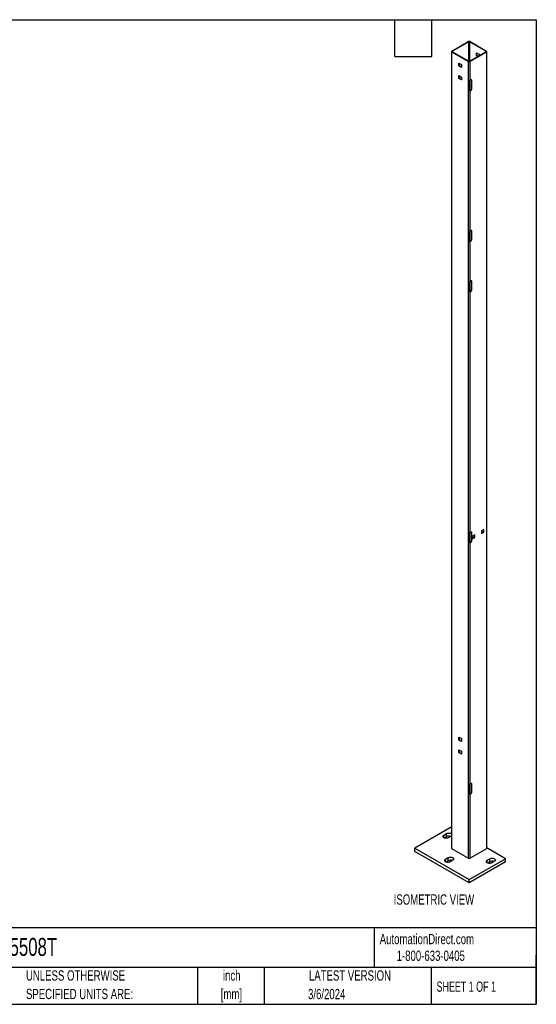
# Model space of a CAD drawing. Header units: inches. Extents: x 0.2 to 10.8, y 0.2 to 8.2.
# Tile 2 of 2: x 6.5 to 10.8, y 0.2 to 8.2. Entities that reach past the tile are written whole.
import ezdxf

# ---------------------------------------------------------------- set-up
doc = ezdxf.new("R2010")
doc.units = ezdxf.units.IN
doc.header["$MEASUREMENT"] = 0
doc.layers.add('DIMENSIONS', color=140, linetype='Continuous', lineweight=25)
doc.layers.add('TEXT', color=140, linetype='Continuous', lineweight=25)
doc.styles.add('SLDTEXTSTYLE0', font='TXT', dxfattribs={"width": 0.7})
doc.styles.add('SLDTEXTSTYLE1', font='TXT', dxfattribs={"width": 0.65})

# ---------------------------------------------------------------- blocks, each defined once
blk = doc.blocks.new('SW_NOTE_0')
at = {"layer": 'DIMENSIONS', "color": 0, "insert": (0, 0.859), "char_height": 0.66667, "attachment_point": 1, "style": 'SLDTEXTSTYLE0'}
blk.add_mtext('ISOMETRIC VIEW', dxfattribs=at)
blk = doc.blocks.new('ISOMETRIC_VIEW')
at = {"layer": 'DIMENSIONS', "color": 140}
blk.add_blockref('SW_NOTE_0', (0, -0.097), dxfattribs=at)

msp = doc.modelspace()

# ---------------------------------------------------------------- linework, layer by layer
for p, q in [((10.06341, 7.99505), (10.19658, 8.07193)), ((10.2, 8.06996), (10.06682, 7.99308)), ((10.2, 7.91198), (10.2, 8.06996)), ((10.34047, 7.99308), (10.2073, 8.06996)), ((10.2073, 8.06996), (10.2073, 7.91686)), ((10.21072, 8.07193), (10.34389, 7.99505)), ((10.06048, 7.99097), (10.06048, 1.51819)), ((10.19658, 7.91001), (10.06341, 7.98689)), ((10.06341, 1.5141), (10.06341, 7.98689)), ((10.06682, 7.99308), (10.06682, 7.98886)), ((10.06682, 7.98886), (10.2, 7.91198)), ((10.2073, 7.91198), (10.34047, 7.98886)), ((10.34389, 7.98689), (10.21072, 7.91001)), ((10.26376, 7.98102), (10.28402, 7.96932)), ((10.26376, 7.95763), (10.26376, 7.98102)), ((10.26376, 7.95763), (10.26718, 7.9596)), ((10.27506, 7.9511), (10.26376, 7.95763)), ((10.26718, 7.9596), (10.26718, 7.97904)), ((10.27848, 7.95308), (10.26718, 7.9596)), ((10.28402, 7.96932), (10.28402, 7.95627)), ((10.34047, 7.98886), (10.34047, 7.99308)), ((10.34389, 7.98689), (10.34389, 1.5141)), ((10.34682, 1.51819), (10.34682, 7.99097)), ((10.11986, 7.89795), (10.14012, 7.88625)), ((10.11986, 7.87456), (10.11986, 7.89795)), ((10.11986, 7.87456), (10.12328, 7.87653)), ((10.14012, 7.86286), (10.11986, 7.87456)), ((10.12328, 7.89597), (10.12328, 7.87653)), ((10.12328, 7.87653), (10.14012, 7.86681)), ((10.14012, 7.88625), (10.14012, 7.86286)), ((10.19658, 7.91001), (10.19658, 1.43722)), ((10.20593, 7.91743), (10.20593, 7.91142)), ((10.2073, 7.91686), (10.21152, 7.91442)), ((10.20944, 7.91562), (10.20944, 7.91322)), ((10.21072, 7.75691), (10.21072, 7.91001)), ((10.11986, 7.79588), (10.14012, 7.78419)), ((10.11986, 7.77249), (10.11986, 7.79588)), ((10.11986, 7.77249), (10.12328, 7.77446)), ((10.14012, 7.7608), (10.11986, 7.77249)), ((10.12328, 7.79391), (10.12328, 7.77446)), ((10.12328, 7.77446), (10.14012, 7.76474)), ((10.14012, 7.78419), (10.14012, 7.7608)), ((10.2172, 7.76065), (10.21072, 7.75691)), ((10.20944, 7.67123), (10.20944, 7.75629)), ((10.22486, 7.75623), (10.22144, 7.7582)), ((10.22144, 7.69084), (10.22144, 7.7582)), ((10.22486, 7.68886), (10.22144, 7.69084)), ((10.22486, 7.68886), (10.22486, 7.75623)), ((10.20944, 7.67506), (10.21378, 7.67757)), ((10.21072, 7.67185), (10.2172, 7.6756)), ((10.21072, 6.5321), (10.21072, 7.67185)), ((10.2172, 7.6756), (10.21378, 7.67757)), ((10.20944, 6.44642), (10.20944, 6.53148)), ((10.2172, 6.53584), (10.21072, 6.5321)), ((10.22486, 6.53142), (10.22144, 6.53339)), ((10.22144, 6.46603), (10.22144, 6.53339)), ((10.22486, 6.46405), (10.22486, 6.53142)), ((10.20944, 6.45025), (10.21378, 6.45276)), ((10.21072, 6.44704), (10.2172, 6.45078)), ((10.21072, 6.12383), (10.21072, 6.44704)), ((10.2172, 6.45078), (10.21378, 6.45276)), ((10.22486, 6.46405), (10.22144, 6.46603)), ((10.20944, 6.03815), (10.20944, 6.12321)), ((10.2172, 6.12757), (10.21072, 6.12383)), ((10.22486, 6.12315), (10.22144, 6.12512)), ((10.22144, 6.05776), (10.22144, 6.12512)), ((10.22486, 6.05578), (10.22486, 6.12315)), ((10.20944, 6.04198), (10.21378, 6.04449)), ((10.21072, 6.03877), (10.2172, 6.04251)), ((10.21072, 4.08248), (10.21072, 6.03877)), ((10.2172, 6.04251), (10.21378, 6.04449)), ((10.22486, 6.05578), (10.22144, 6.05776)), ((10.20944, 3.9968), (10.20944, 4.08185)), ((10.2172, 4.08622), (10.21072, 4.08248)), ((10.22486, 4.08179), (10.22144, 4.08377)), ((10.22144, 4.0164), (10.22144, 4.08377)), ((10.22486, 4.01443), (10.22486, 4.08179)), ((10.32334, 4.10709), (10.30493, 4.09646)), ((10.30493, 4.09646), (10.30493, 4.0752)), ((10.30493, 4.07914), (10.31992, 4.0878)), ((10.30493, 4.0752), (10.32334, 4.08583)), ((10.31992, 4.0878), (10.31992, 4.10512)), ((10.32334, 4.08583), (10.31992, 4.0878)), ((10.32334, 4.08583), (10.32334, 4.10709)), ((10.20944, 4.00063), (10.21378, 4.00314)), ((10.21072, 3.99742), (10.2172, 4.00116)), ((10.2172, 4.00116), (10.21378, 4.00314)), ((10.22486, 4.01443), (10.22144, 4.0164)), ((10.24968, 4.06457), (10.23127, 4.05394)), ((10.23127, 4.05394), (10.23127, 4.03267)), ((10.23127, 4.03662), (10.24627, 4.04528)), ((10.23127, 4.03267), (10.24968, 4.0433)), ((10.24627, 4.04528), (10.24627, 4.0626)), ((10.24968, 4.0433), (10.24627, 4.04528)), ((10.24968, 4.0433), (10.24968, 4.06457)), ((10.21072, 2.04112), (10.21072, 3.99742)), ((10.11986, 2.42032), (10.14012, 2.40863)), ((10.11986, 2.39693), (10.11986, 2.42032)), ((10.12328, 2.41835), (10.12328, 2.3989)), ((10.14012, 2.40863), (10.14012, 2.38524)), ((10.11986, 2.39693), (10.12328, 2.3989)), ((10.14012, 2.38524), (10.11986, 2.39693)), ((10.12328, 2.3989), (10.14012, 2.38918)), ((10.11986, 2.31825), (10.14012, 2.30656)), ((10.11986, 2.29486), (10.11986, 2.31825)), ((10.11986, 2.29486), (10.12328, 2.29683)), ((10.14012, 2.28317), (10.11986, 2.29486)), ((10.12328, 2.31628), (10.12328, 2.29683)), ((10.12328, 2.29683), (10.14012, 2.28711)), ((10.14012, 2.30656), (10.14012, 2.28317)), ((10.20944, 1.95545), (10.20944, 2.0405)), ((10.2172, 2.04487), (10.21072, 2.04112)), ((10.22486, 2.04044), (10.22144, 2.04242)), ((10.22144, 1.97505), (10.22144, 2.04242)), ((10.22486, 1.97308), (10.22486, 2.04044)), ((10.20944, 1.95928), (10.21378, 1.96178)), ((10.21072, 1.95607), (10.2172, 1.95981)), ((10.21072, 1.43722), (10.21072, 1.95607)), ((10.2172, 1.95981), (10.21378, 1.96178)), ((10.22486, 1.97308), (10.22144, 1.97505)), ((10.05634, 1.68827), (9.76171, 1.51819)), ((10.06048, 1.68588), (10.05634, 1.68827)), ((9.99741, 1.62449), (10.01951, 1.63724)), ((9.99741, 1.60323), (9.99741, 1.62449)), ((10.01951, 1.61173), (10.00147, 1.60131)), ((10.01951, 1.61173), (10.01951, 1.63724)), ((10.05634, 1.61598), (10.03424, 1.60323)), ((10.49828, 1.43314), (10.34682, 1.52058)), ((9.76171, 1.49267), (9.76171, 1.51819)), ((9.76171, 1.51819), (10.20365, 1.26306)), ((10.20365, 1.23754), (9.76171, 1.49267)), ((10.01214, 1.42889), (10.03424, 1.44165)), ((10.03424, 1.41613), (10.03424, 1.44165)), ((10.19658, 1.43722), (10.06341, 1.5141)), ((10.34389, 1.5141), (10.21072, 1.43722)), ((10.01214, 1.40763), (10.01214, 1.42889)), ((10.03424, 1.41613), (10.0162, 1.40572)), ((10.07107, 1.42039), (10.04897, 1.40763)), ((10.20365, 1.26306), (10.49828, 1.43314)), ((10.49828, 1.40763), (10.20365, 1.23754)), ((10.35096, 1.42039), (10.37306, 1.43314)), ((10.35096, 1.39913), (10.35096, 1.42039)), ((10.37306, 1.40763), (10.35502, 1.39721)), ((10.37306, 1.40763), (10.37306, 1.43314)), ((10.40989, 1.41188), (10.38779, 1.39913)), ((10.49828, 1.40763), (10.49828, 1.43314)), ((10.20365, 1.23754), (10.20365, 1.26306))]:
    msp.add_line(p, q)
at = {"flags": 128}
for points in [[(10.03424, 1.60323), (10.02968, 1.60113), (10.02443, 1.59967), (10.01874, 1.59892), (10.01291, 1.59892), (10.00722, 1.59967), (10.00197, 1.60113), (9.99741, 1.60323), (9.99377, 1.60586), (9.99124, 1.60889), (9.98995, 1.61217), (9.98995, 1.61554), (9.99124, 1.61882), (9.99377, 1.62186), (9.99741, 1.62449)], [(10.01951, 1.63724), (10.02407, 1.63934), (10.02932, 1.6408), (10.03501, 1.64155), (10.04084, 1.64155), (10.04652, 1.6408), (10.05178, 1.63934), (10.05634, 1.63724), (10.05997, 1.63461), (10.06048, 1.63413)], [(10.06048, 1.6191), (10.05997, 1.61862), (10.05634, 1.61598)], [(10.03424, 1.44165), (10.0388, 1.44375), (10.04405, 1.44521), (10.04974, 1.44596), (10.05557, 1.44596), (10.06125, 1.44521), (10.06651, 1.44375), (10.07107, 1.44165), (10.0747, 1.43901), (10.07723, 1.43598), (10.07853, 1.4327), (10.07853, 1.42933), (10.07723, 1.42605), (10.0747, 1.42302), (10.07107, 1.42039)], [(10.04897, 1.40763), (10.04441, 1.40553), (10.03916, 1.40407), (10.03347, 1.40332), (10.02764, 1.40332), (10.02195, 1.40407), (10.0167, 1.40553), (10.01214, 1.40763), (10.00851, 1.41026), (10.00598, 1.41329), (10.00468, 1.41658), (10.00468, 1.41994), (10.00598, 1.42323), (10.00851, 1.42626), (10.01214, 1.42889)], [(10.38779, 1.39913), (10.38323, 1.39703), (10.37798, 1.39557), (10.37229, 1.39482), (10.36646, 1.39482), (10.36078, 1.39557), (10.35552, 1.39703), (10.35096, 1.39913), (10.34733, 1.40176), (10.3448, 1.40479), (10.3435, 1.40807), (10.3435, 1.41144), (10.3448, 1.41472), (10.34733, 1.41775), (10.35096, 1.42039)], [(10.37306, 1.43314), (10.37762, 1.43524), (10.38287, 1.4367), (10.38856, 1.43745), (10.39439, 1.43745), (10.40008, 1.4367), (10.40533, 1.43524), (10.40989, 1.43314), (10.41352, 1.43051), (10.41605, 1.42748), (10.41735, 1.4242), (10.41735, 1.42083), (10.41605, 1.41755), (10.41352, 1.41451), (10.40989, 1.41188)]]:
    msp.add_lwpolyline(points, dxfattribs=at)
for centre, radius, start, end in [((10.20365, 8.05829), 0.01537, 62.609672, 117.390328), ((10.20365, 8.06291), 0.00794, 62.609672, 117.390328), ((10.06496, 7.99097), 0.00437, 110.783421, 249.216579), ((10.06762, 7.99097), 0.00226, 110.783421, 249.216579), ((10.33967, 7.99097), 0.00226, 290.783421, 69.216579), ((10.34234, 7.99097), 0.00437, 290.783421, 69.216579), ((10.20365, 7.92366), 0.01537, 242.609672, 297.390328), ((10.20365, 7.91904), 0.00794, 242.609672, 297.390328), ((10.20432, 7.91157), 0.00607, 60.518298, 74.585556), ((10.22019, 7.75699), 0.00473, 350.785963, 129.203285), ((10.2147, 7.75848), 0.00675, 357.664423, 28.492563), ((10.20544, 7.76612), 0.01062, 292.170712, 299.844522), ((10.20481, 7.69159), 0.01665, 302.605478, 357.394522), ((10.20823, 7.68962), 0.01665, 302.605478, 357.394522), ((10.20544, 7.68107), 0.01062, 292.170712, 299.844522), ((10.20544, 6.54131), 0.01062, 292.170712, 299.844522), ((10.22019, 6.53217), 0.00473, 350.785963, 129.203285), ((10.2147, 6.53367), 0.00675, 357.664423, 28.492563), ((10.20544, 6.45625), 0.01062, 292.170712, 299.844522), ((10.20481, 6.46678), 0.01665, 302.605478, 357.394522), ((10.20823, 6.46481), 0.01665, 302.605478, 357.394522), ((10.20544, 6.13304), 0.01062, 292.170712, 299.844522), ((10.22019, 6.1239), 0.00473, 350.785963, 129.203285), ((10.2147, 6.12539), 0.00675, 357.664423, 28.492563), ((10.20544, 6.04798), 0.01062, 292.170712, 299.844522), ((10.20481, 6.05851), 0.01665, 302.605478, 357.394522), ((10.20823, 6.05654), 0.01665, 302.605478, 357.394522), ((10.20544, 4.09169), 0.01062, 292.170712, 299.844522), ((10.22019, 4.08255), 0.00473, 350.785963, 129.203285), ((10.2147, 4.08404), 0.00675, 357.664423, 28.492563), ((10.20481, 4.01716), 0.01665, 302.605478, 357.394522), ((10.20823, 4.01519), 0.01665, 302.605478, 357.394522), ((10.20544, 4.00663), 0.01062, 292.170712, 299.844522), ((10.20544, 2.05034), 0.01062, 292.170712, 299.844522), ((10.22019, 2.0412), 0.00473, 350.785963, 129.203285), ((10.2147, 2.04269), 0.00675, 357.664423, 28.492563), ((10.20544, 1.96528), 0.01062, 292.170712, 299.844522), ((10.20481, 1.97581), 0.01665, 302.605478, 357.394522), ((10.20823, 1.97384), 0.01665, 302.605478, 357.394522), ((10.03804, 1.57585), 0.04038, 69.361377, 117.320431), ((10.06548, 1.51868), 0.00503, 185.694799, 245.625342), ((10.34182, 1.51868), 0.00503, 294.374658, 354.305201), ((10.05277, 1.38025), 0.04038, 69.361377, 117.320431), ((10.20365, 1.45087), 0.01537, 242.609672, 297.390328), ((10.3916, 1.37175), 0.04038, 69.361377, 117.320431)]:
    msp.add_arc(centre, radius, start, end)
at = {"layer": 'TEXT'}
for p, q in [((0.25, 8.25), (10.75, 8.25)), ((9.6, 7.95), (9.6, 8.25)), ((9.9, 7.95), (9.9, 8.25)), ((10.75, 8.25), (10.75, 0.25)), ((9.6, 7.95), (9.9, 7.95)), ((10.75, 0.87111), (0.25, 0.87111)), ((9.4321, 0.87111), (9.4321, 0.55)), ((10.75, 0.25), (10.75, 0.65)), ((10.75, 0.55), (0.25, 0.55)), ((7.99308, 0.55), (7.99308, 0.25)), ((8.53591, 0.55), (8.53591, 0.25)), ((9.89562, 0.55), (9.89562, 0.25)), ((0.25, 0.25), (10.75, 0.25))]:
    msp.add_line(p, q, dxfattribs=at)

# ---------------------------------------------------------------- block references
at = {"layer": 'DIMENSIONS', "xscale": 0.125, "yscale": 0.125, "zscale": 0.125}
msp.add_blockref('ISOMETRIC_VIEW', (9.58995, 1.04803), dxfattribs=at)

# ---------------------------------------------------------------- texts
at = {"color": 179, "linetype": 'Continuous', "lineweight": 18, "char_height": 0.0833333, "attachment_point": 1, "style": 'SLDTEXTSTYLE0'}
for s, insert in [('AutomationDirect.com', (9.47618, 0.82191)), ('1-800-633-0405', (9.61384, 0.6865))]:
    msp.add_mtext(s, dxfattribs=dict(at, insert=insert))
at = {"layer": 'TEXT'}
for s, insert, char_height, attachment_point, style in [('XG5508T', (6.26802, 0.78918), 0.145833, 1, 'SLDTEXTSTYLE0'), ('UNLESS OTHERWISE', (6.59874, 0.52614), 0.0833333, 1, 'SLDTEXTSTYLE0'), ('inch', (8.2726, 0.52604), 0.083333, 2, 'SLDTEXTSTYLE0'), ('LATEST VERSION', (9.23434, 0.52614), 0.0833333, 2, 'SLDTEXTSTYLE0'), ('SHEET 1 OF 1', (9.93863, 0.4351), 0.0833333, 1, 'SLDTEXTSTYLE1'), ('SPECIFIED UNITS ARE:', (6.59874, 0.37566), 0.0833333, 1, 'SLDTEXTSTYLE0'), ('[mm]', (8.2698, 0.37555), 0.083333, 2, 'SLDTEXTSTYLE0'), ('3/6/2024', (9.04485, 0.3751), 0.083333, 2, 'SLDTEXTSTYLE0')]:
    msp.add_mtext(s, dxfattribs=dict(at, insert=insert, char_height=char_height, attachment_point=attachment_point, style=style))

doc.saveas('drawing.dxf')
